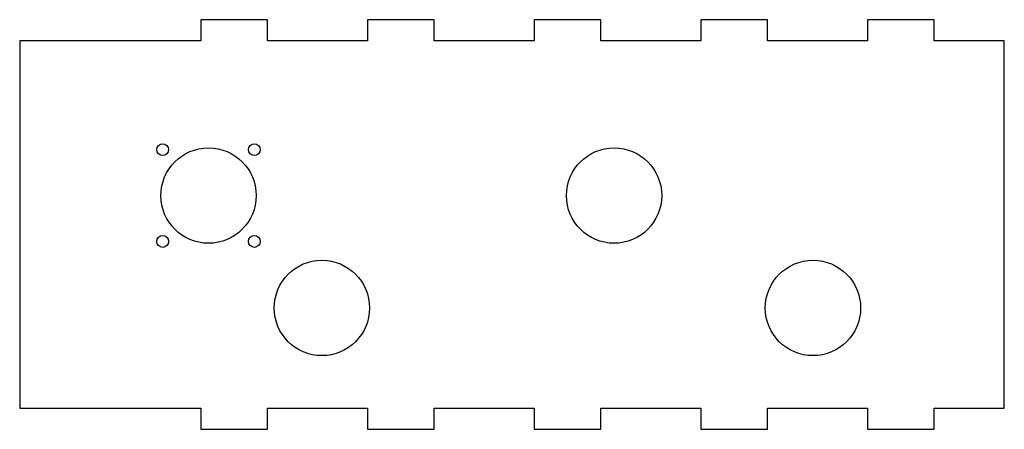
# Model space of a CAD drawing. Header units: millimetres. Extents: x 2 to 298, y 1 to 124.
import ezdxf

# ---------------------------------------------------------------- set-up
doc = ezdxf.new("R2010")
doc.units = ezdxf.units.MM

msp = doc.modelspace()

# ---------------------------------------------------------------- linework, layer by layer
at = {"color": 7, "linetype": 'Continuous', "lineweight": 25}
for p, q in [((56.79, 123.85), (56.79, 117.5)), ((76.79, 123.85), (56.79, 123.85)), ((76.79, 117.5), (76.79, 123.85)), ((106.79, 123.85), (106.79, 117.5)), ((126.79, 123.85), (106.79, 123.85)), ((126.79, 117.5), (126.79, 123.85)), ((156.79, 123.85), (156.79, 117.5)), ((176.79, 123.85), (156.79, 123.85)), ((176.79, 117.5), (176.79, 123.85)), ((206.79, 123.85), (206.79, 117.5)), ((226.79, 123.85), (206.79, 123.85)), ((226.79, 117.5), (226.79, 123.85)), ((256.79, 123.85), (256.79, 117.5)), ((276.79, 123.85), (256.79, 123.85)), ((276.79, 117.5), (276.79, 123.85)), ((56.79, 117.5), (2.49, 117.5)), ((2.49, 117.5), (2.49, 7.5)), ((106.79, 117.5), (76.79, 117.5)), ((156.79, 117.5), (126.79, 117.5)), ((206.79, 117.5), (176.79, 117.5)), ((256.79, 117.5), (226.79, 117.5)), ((297.85, 117.5), (276.79, 117.5)), ((297.85, 7.5), (297.85, 117.5)), ((2.49, 7.5), (56.79, 7.5)), ((56.79, 7.5), (56.79, 1.15)), ((76.79, 7.5), (106.79, 7.5)), ((76.79, 1.15), (76.79, 7.5)), ((106.79, 7.5), (106.79, 1.15)), ((126.79, 7.5), (156.79, 7.5)), ((126.79, 1.15), (126.79, 7.5)), ((156.79, 7.5), (156.79, 1.15)), ((176.79, 7.5), (206.79, 7.5)), ((176.79, 1.15), (176.79, 7.5)), ((206.79, 7.5), (206.79, 1.15)), ((226.79, 7.5), (256.79, 7.5)), ((226.79, 1.15), (226.79, 7.5)), ((256.79, 7.5), (256.79, 1.15)), ((276.79, 7.5), (297.85, 7.5)), ((276.79, 1.15), (276.79, 7.5)), ((56.79, 1.15), (76.79, 1.15)), ((106.79, 1.15), (126.79, 1.15)), ((156.79, 1.15), (176.79, 1.15)), ((206.79, 1.15), (226.79, 1.15)), ((256.79, 1.15), (276.79, 1.15))]:
    msp.add_line(p, q, dxfattribs=at)
for centre, radius in [((45.38, 84.92), 1.78), ((72.88, 84.92), 1.78), ((59.13, 71.17), 14.29), ((180.79, 71.17), 14.29), ((45.38, 57.42), 1.78), ((72.88, 57.42), 1.78), ((93.13, 37.5), 14.29), ((240.45, 37.5), 14.29)]:
    msp.add_circle(centre, radius, dxfattribs=at)

doc.saveas('drawing.dxf')
